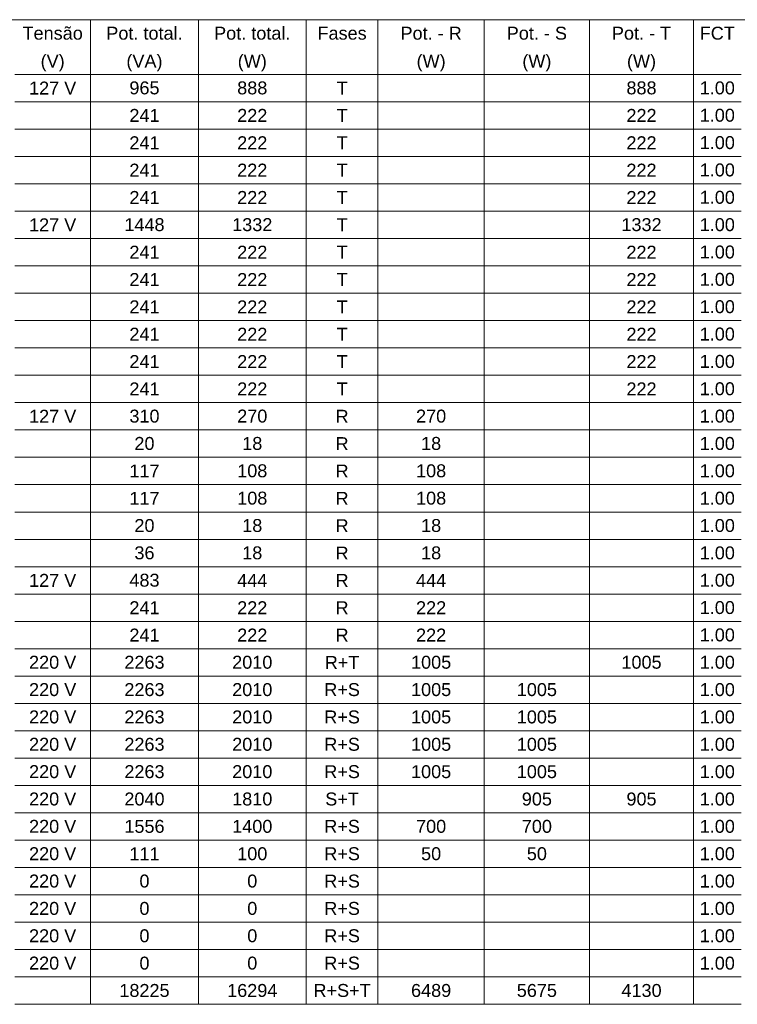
# Model space of a CAD drawing. Header units: millimetres. Extents: x 55082 to 85113, y -5867 to -946.
# Tile 41 of 77: x 67495 to 68105, y -5121 to -4284. Entities that reach past the tile are written whole.
import ezdxf

# ---------------------------------------------------------------- set-up
doc = ezdxf.new("R2010")
doc.units = ezdxf.units.MM
doc.header["$MEASUREMENT"] = 0
doc.layers.add('DI-Tabelas', color=7, linetype='Continuous', lineweight=5)
doc.styles.add('Arial', font='arial.ttf')

msp = doc.modelspace()

# ---------------------------------------------------------------- linework, layer by layer
at = {"layer": 'DI-Tabelas'}
for p, q in [((68519.23, -4284.03), (67056.25, -4284.03)), ((67555.39, -4284.03), (67555.39, -4307.29)), ((67647.09, -4284.03), (67647.09, -4307.29)), ((67738.78, -4284.03), (67738.78, -4307.29)), ((67799.84, -4284.03), (67799.84, -4307.29)), ((67890.23, -4284.03), (67890.23, -4307.29)), ((67979.7, -4284.03), (67979.7, -4307.29)), ((68068.21, -4284.03), (68068.21, -4307.29)), ((67555.39, -4307.29), (67555.39, -4330.55)), ((67647.09, -4307.29), (67647.09, -4330.55)), ((67738.78, -4307.29), (67738.78, -4330.55)), ((67799.84, -4307.29), (67799.84, -4330.55)), ((67890.23, -4307.29), (67890.23, -4330.55)), ((67979.7, -4307.29), (67979.7, -4330.55)), ((68068.21, -4307.29), (68068.21, -4330.55)), ((67555.39, -4330.55), (67490.92, -4330.55)), ((67490.92, -4330.55), (67555.39, -4330.55)), ((67647.09, -4330.55), (67555.39, -4330.55)), ((67555.39, -4330.55), (67555.39, -4353.81)), ((67555.39, -4330.55), (67647.09, -4330.55)), ((67738.78, -4330.55), (67647.09, -4330.55)), ((67647.09, -4330.55), (67647.09, -4353.81)), ((67647.09, -4330.55), (67738.78, -4330.55)), ((67799.84, -4330.55), (67738.78, -4330.55)), ((67738.78, -4330.55), (67738.78, -4353.81)), ((67738.78, -4330.55), (67799.84, -4330.55)), ((67890.23, -4330.55), (67799.84, -4330.55)), ((67799.84, -4330.55), (67799.84, -4353.81)), ((67799.84, -4330.55), (67890.23, -4330.55)), ((67979.7, -4330.55), (67890.23, -4330.55)), ((67890.23, -4330.55), (67890.23, -4353.81)), ((67890.23, -4330.55), (67979.7, -4330.55)), ((68068.21, -4330.55), (67979.7, -4330.55)), ((67979.7, -4330.55), (67979.7, -4353.81)), ((67979.7, -4330.55), (68068.21, -4330.55)), ((68108.6, -4330.55), (68068.21, -4330.55)), ((68068.21, -4330.55), (68068.21, -4353.81)), ((68068.21, -4330.55), (68108.6, -4330.55)), ((67555.39, -4353.81), (67490.92, -4353.81)), ((67647.09, -4353.81), (67555.39, -4353.81)), ((67555.39, -4353.81), (67555.39, -4377.07)), ((67738.78, -4353.81), (67647.09, -4353.81)), ((67647.09, -4353.81), (67647.09, -4377.07)), ((67799.84, -4353.81), (67738.78, -4353.81)), ((67738.78, -4353.81), (67738.78, -4377.07)), ((67890.23, -4353.81), (67799.84, -4353.81)), ((67799.84, -4353.81), (67799.84, -4377.07)), ((67979.7, -4353.81), (67890.23, -4353.81)), ((67890.23, -4353.81), (67890.23, -4377.07)), ((68068.21, -4353.81), (67979.7, -4353.81)), ((67979.7, -4353.81), (67979.7, -4377.07)), ((68108.6, -4353.81), (68068.21, -4353.81)), ((68068.21, -4353.81), (68068.21, -4377.07)), ((67555.39, -4377.07), (67490.92, -4377.07)), ((67647.09, -4377.07), (67555.39, -4377.07)), ((67555.39, -4377.07), (67555.39, -4400.33)), ((67738.78, -4377.07), (67647.09, -4377.07)), ((67647.09, -4377.07), (67647.09, -4400.33)), ((67799.84, -4377.07), (67738.78, -4377.07)), ((67738.78, -4377.07), (67738.78, -4400.33)), ((67890.23, -4377.07), (67799.84, -4377.07)), ((67799.84, -4377.07), (67799.84, -4400.33)), ((67979.7, -4377.07), (67890.23, -4377.07)), ((67890.23, -4377.07), (67890.23, -4400.33)), ((68068.21, -4377.07), (67979.7, -4377.07)), ((67979.7, -4377.07), (67979.7, -4400.33)), ((68108.6, -4377.07), (68068.21, -4377.07)), ((68068.21, -4377.07), (68068.21, -4400.33)), ((67555.39, -4400.33), (67490.92, -4400.33)), ((67647.09, -4400.33), (67555.39, -4400.33)), ((67555.39, -4400.33), (67555.39, -4423.59)), ((67738.78, -4400.33), (67647.09, -4400.33)), ((67647.09, -4400.33), (67647.09, -4423.59)), ((67799.84, -4400.33), (67738.78, -4400.33)), ((67738.78, -4400.33), (67738.78, -4423.59)), ((67890.23, -4400.33), (67799.84, -4400.33)), ((67799.84, -4400.33), (67799.84, -4423.59)), ((67979.7, -4400.33), (67890.23, -4400.33)), ((67890.23, -4400.33), (67890.23, -4423.59)), ((68068.21, -4400.33), (67979.7, -4400.33)), ((67979.7, -4400.33), (67979.7, -4423.59)), ((68108.6, -4400.33), (68068.21, -4400.33)), ((68068.21, -4400.33), (68068.21, -4423.59)), ((67555.39, -4423.59), (67490.92, -4423.59)), ((67647.09, -4423.59), (67555.39, -4423.59)), ((67555.39, -4423.59), (67555.39, -4446.85)), ((67738.78, -4423.59), (67647.09, -4423.59)), ((67647.09, -4423.59), (67647.09, -4446.85)), ((67799.84, -4423.59), (67738.78, -4423.59)), ((67738.78, -4423.59), (67738.78, -4446.85)), ((67890.23, -4423.59), (67799.84, -4423.59)), ((67799.84, -4423.59), (67799.84, -4446.85)), ((67979.7, -4423.59), (67890.23, -4423.59)), ((67890.23, -4423.59), (67890.23, -4446.85)), ((68068.21, -4423.59), (67979.7, -4423.59)), ((67979.7, -4423.59), (67979.7, -4446.85)), ((68108.6, -4423.59), (68068.21, -4423.59)), ((68068.21, -4423.59), (68068.21, -4446.85)), ((67555.39, -4446.85), (67490.92, -4446.85)), ((67647.09, -4446.85), (67555.39, -4446.85)), ((67555.39, -4446.85), (67555.39, -4470.11)), ((67738.78, -4446.85), (67647.09, -4446.85)), ((67647.09, -4446.85), (67647.09, -4470.11)), ((67799.84, -4446.85), (67738.78, -4446.85)), ((67738.78, -4446.85), (67738.78, -4470.11)), ((67890.23, -4446.85), (67799.84, -4446.85)), ((67799.84, -4446.85), (67799.84, -4470.11)), ((67979.7, -4446.85), (67890.23, -4446.85)), ((67890.23, -4446.85), (67890.23, -4470.11)), ((68068.21, -4446.85), (67979.7, -4446.85)), ((67979.7, -4446.85), (67979.7, -4470.11)), ((68108.6, -4446.85), (68068.21, -4446.85)), ((68068.21, -4446.85), (68068.21, -4470.11)), ((67555.39, -4470.11), (67490.92, -4470.11)), ((67647.09, -4470.11), (67555.39, -4470.11)), ((67555.39, -4470.11), (67555.39, -4493.37)), ((67738.78, -4470.11), (67647.09, -4470.11)), ((67647.09, -4470.11), (67647.09, -4493.37)), ((67799.84, -4470.11), (67738.78, -4470.11)), ((67738.78, -4470.11), (67738.78, -4493.37)), ((67890.23, -4470.11), (67799.84, -4470.11)), ((67799.84, -4470.11), (67799.84, -4493.37)), ((67979.7, -4470.11), (67890.23, -4470.11)), ((67890.23, -4470.11), (67890.23, -4493.37)), ((68068.21, -4470.11), (67979.7, -4470.11)), ((67979.7, -4470.11), (67979.7, -4493.37)), ((68108.6, -4470.11), (68068.21, -4470.11)), ((68068.21, -4470.11), (68068.21, -4493.37)), ((67555.39, -4493.37), (67490.92, -4493.37)), ((67647.09, -4493.37), (67555.39, -4493.37)), ((67555.39, -4493.37), (67555.39, -4516.63)), ((67738.78, -4493.37), (67647.09, -4493.37)), ((67647.09, -4493.37), (67647.09, -4516.63)), ((67799.84, -4493.37), (67738.78, -4493.37)), ((67738.78, -4493.37), (67738.78, -4516.63)), ((67890.23, -4493.37), (67799.84, -4493.37)), ((67799.84, -4493.37), (67799.84, -4516.63)), ((67979.7, -4493.37), (67890.23, -4493.37)), ((67890.23, -4493.37), (67890.23, -4516.63)), ((68068.21, -4493.37), (67979.7, -4493.37)), ((67979.7, -4493.37), (67979.7, -4516.63)), ((68108.6, -4493.37), (68068.21, -4493.37)), ((68068.21, -4493.37), (68068.21, -4516.63)), ((67555.39, -4516.63), (67490.92, -4516.63)), ((67647.09, -4516.63), (67555.39, -4516.63)), ((67555.39, -4516.63), (67555.39, -4539.89)), ((67738.78, -4516.63), (67647.09, -4516.63)), ((67647.09, -4516.63), (67647.09, -4539.89)), ((67799.84, -4516.63), (67738.78, -4516.63)), ((67738.78, -4516.63), (67738.78, -4539.89)), ((67890.23, -4516.63), (67799.84, -4516.63)), ((67799.84, -4516.63), (67799.84, -4539.89)), ((67979.7, -4516.63), (67890.23, -4516.63)), ((67890.23, -4516.63), (67890.23, -4539.89)), ((68068.21, -4516.63), (67979.7, -4516.63)), ((67979.7, -4516.63), (67979.7, -4539.89)), ((68108.6, -4516.63), (68068.21, -4516.63)), ((68068.21, -4516.63), (68068.21, -4539.89)), ((67555.39, -4539.89), (67490.92, -4539.89)), ((67647.09, -4539.89), (67555.39, -4539.89)), ((67555.39, -4539.89), (67555.39, -4563.15)), ((67738.78, -4539.89), (67647.09, -4539.89)), ((67647.09, -4539.89), (67647.09, -4563.15)), ((67799.84, -4539.89), (67738.78, -4539.89)), ((67738.78, -4539.89), (67738.78, -4563.15)), ((67890.23, -4539.89), (67799.84, -4539.89)), ((67799.84, -4539.89), (67799.84, -4563.15)), ((67979.7, -4539.89), (67890.23, -4539.89)), ((67890.23, -4539.89), (67890.23, -4563.15)), ((68068.21, -4539.89), (67979.7, -4539.89)), ((67979.7, -4539.89), (67979.7, -4563.15)), ((68108.6, -4539.89), (68068.21, -4539.89)), ((68068.21, -4539.89), (68068.21, -4563.15)), ((67555.39, -4563.15), (67490.92, -4563.15)), ((67647.09, -4563.15), (67555.39, -4563.15)), ((67555.39, -4563.15), (67555.39, -4586.41)), ((67738.78, -4563.15), (67647.09, -4563.15)), ((67647.09, -4563.15), (67647.09, -4586.41)), ((67799.84, -4563.15), (67738.78, -4563.15)), ((67738.78, -4563.15), (67738.78, -4586.41)), ((67890.23, -4563.15), (67799.84, -4563.15)), ((67799.84, -4563.15), (67799.84, -4586.41)), ((67979.7, -4563.15), (67890.23, -4563.15)), ((67890.23, -4563.15), (67890.23, -4586.41)), ((68068.21, -4563.15), (67979.7, -4563.15)), ((67979.7, -4563.15), (67979.7, -4586.41)), ((68108.6, -4563.15), (68068.21, -4563.15)), ((68068.21, -4563.15), (68068.21, -4586.41)), ((67555.39, -4586.41), (67490.92, -4586.41)), ((67647.09, -4586.41), (67555.39, -4586.41)), ((67555.39, -4586.41), (67555.39, -4609.67)), ((67738.78, -4586.41), (67647.09, -4586.41)), ((67647.09, -4586.41), (67647.09, -4609.67)), ((67799.84, -4586.41), (67738.78, -4586.41)), ((67738.78, -4586.41), (67738.78, -4609.67)), ((67890.23, -4586.41), (67799.84, -4586.41)), ((67799.84, -4586.41), (67799.84, -4609.67)), ((67979.7, -4586.41), (67890.23, -4586.41)), ((67890.23, -4586.41), (67890.23, -4609.67)), ((68068.21, -4586.41), (67979.7, -4586.41)), ((67979.7, -4586.41), (67979.7, -4609.67)), ((68108.6, -4586.41), (68068.21, -4586.41)), ((68068.21, -4586.41), (68068.21, -4609.67)), ((67555.39, -4609.67), (67490.92, -4609.67)), ((67647.09, -4609.67), (67555.39, -4609.67)), ((67555.39, -4609.67), (67555.39, -4632.93)), ((67738.78, -4609.67), (67647.09, -4609.67)), ((67647.09, -4609.67), (67647.09, -4632.93)), ((67799.84, -4609.67), (67738.78, -4609.67)), ((67738.78, -4609.67), (67738.78, -4632.93)), ((67890.23, -4609.67), (67799.84, -4609.67)), ((67799.84, -4609.67), (67799.84, -4632.93)), ((67979.7, -4609.67), (67890.23, -4609.67)), ((67890.23, -4609.67), (67890.23, -4632.93)), ((68068.21, -4609.67), (67979.7, -4609.67)), ((67979.7, -4609.67), (67979.7, -4632.93)), ((68108.6, -4609.67), (68068.21, -4609.67)), ((68068.21, -4609.67), (68068.21, -4632.93)), ((67555.39, -4632.93), (67490.92, -4632.93)), ((67647.09, -4632.93), (67555.39, -4632.93)), ((67555.39, -4632.93), (67555.39, -4656.19)), ((67738.78, -4632.93), (67647.09, -4632.93)), ((67647.09, -4632.93), (67647.09, -4656.19)), ((67799.84, -4632.93), (67738.78, -4632.93)), ((67738.78, -4632.93), (67738.78, -4656.19)), ((67890.23, -4632.93), (67799.84, -4632.93)), ((67799.84, -4632.93), (67799.84, -4656.19)), ((67979.7, -4632.93), (67890.23, -4632.93)), ((67890.23, -4632.93), (67890.23, -4656.19)), ((68068.21, -4632.93), (67979.7, -4632.93)), ((67979.7, -4632.93), (67979.7, -4656.19)), ((68108.6, -4632.93), (68068.21, -4632.93)), ((68068.21, -4632.93), (68068.21, -4656.19)), ((67555.39, -4656.19), (67490.92, -4656.19)), ((67647.09, -4656.19), (67555.39, -4656.19)), ((67555.39, -4656.19), (67555.39, -4679.45)), ((67738.78, -4656.19), (67647.09, -4656.19)), ((67647.09, -4656.19), (67647.09, -4679.45)), ((67799.84, -4656.19), (67738.78, -4656.19)), ((67738.78, -4656.19), (67738.78, -4679.45)), ((67890.23, -4656.19), (67799.84, -4656.19)), ((67799.84, -4656.19), (67799.84, -4679.45)), ((67979.7, -4656.19), (67890.23, -4656.19)), ((67890.23, -4656.19), (67890.23, -4679.45)), ((68068.21, -4656.19), (67979.7, -4656.19)), ((67979.7, -4656.19), (67979.7, -4679.45)), ((68108.6, -4656.19), (68068.21, -4656.19)), ((68068.21, -4656.19), (68068.21, -4679.45)), ((67555.39, -4679.45), (67490.92, -4679.45)), ((67647.09, -4679.45), (67555.39, -4679.45)), ((67555.39, -4679.45), (67555.39, -4702.71)), ((67738.78, -4679.45), (67647.09, -4679.45)), ((67647.09, -4679.45), (67647.09, -4702.71)), ((67799.84, -4679.45), (67738.78, -4679.45)), ((67738.78, -4679.45), (67738.78, -4702.71)), ((67890.23, -4679.45), (67799.84, -4679.45)), ((67799.84, -4679.45), (67799.84, -4702.71)), ((67979.7, -4679.45), (67890.23, -4679.45)), ((67890.23, -4679.45), (67890.23, -4702.71)), ((68068.21, -4679.45), (67979.7, -4679.45)), ((67979.7, -4679.45), (67979.7, -4702.71)), ((68108.6, -4679.45), (68068.21, -4679.45)), ((68068.21, -4679.45), (68068.21, -4702.71)), ((67555.39, -4702.71), (67490.92, -4702.71)), ((67647.09, -4702.71), (67555.39, -4702.71)), ((67555.39, -4702.71), (67555.39, -4725.97)), ((67738.78, -4702.71), (67647.09, -4702.71)), ((67647.09, -4702.71), (67647.09, -4725.97)), ((67799.84, -4702.71), (67738.78, -4702.71)), ((67738.78, -4702.71), (67738.78, -4725.97)), ((67890.23, -4702.71), (67799.84, -4702.71)), ((67799.84, -4702.71), (67799.84, -4725.97)), ((67979.7, -4702.71), (67890.23, -4702.71)), ((67890.23, -4702.71), (67890.23, -4725.97)), ((68068.21, -4702.71), (67979.7, -4702.71)), ((67979.7, -4702.71), (67979.7, -4725.97)), ((68108.6, -4702.71), (68068.21, -4702.71)), ((68068.21, -4702.71), (68068.21, -4725.97)), ((67555.39, -4725.97), (67490.92, -4725.97)), ((67647.09, -4725.97), (67555.39, -4725.97)), ((67555.39, -4725.97), (67555.39, -4749.23)), ((67738.78, -4725.97), (67647.09, -4725.97)), ((67647.09, -4725.97), (67647.09, -4749.23)), ((67799.84, -4725.97), (67738.78, -4725.97)), ((67738.78, -4725.97), (67738.78, -4749.23)), ((67890.23, -4725.97), (67799.84, -4725.97)), ((67799.84, -4725.97), (67799.84, -4749.23)), ((67979.7, -4725.97), (67890.23, -4725.97)), ((67890.23, -4725.97), (67890.23, -4749.23)), ((68068.21, -4725.97), (67979.7, -4725.97)), ((67979.7, -4725.97), (67979.7, -4749.23)), ((68108.6, -4725.97), (68068.21, -4725.97)), ((68068.21, -4725.97), (68068.21, -4749.23)), ((67555.39, -4749.23), (67490.92, -4749.23)), ((67647.09, -4749.23), (67555.39, -4749.23)), ((67555.39, -4749.23), (67555.39, -4772.49)), ((67738.78, -4749.23), (67647.09, -4749.23)), ((67647.09, -4749.23), (67647.09, -4772.49)), ((67799.84, -4749.23), (67738.78, -4749.23)), ((67738.78, -4749.23), (67738.78, -4772.49)), ((67890.23, -4749.23), (67799.84, -4749.23)), ((67799.84, -4749.23), (67799.84, -4772.49)), ((67979.7, -4749.23), (67890.23, -4749.23)), ((67890.23, -4749.23), (67890.23, -4772.49)), ((68068.21, -4749.23), (67979.7, -4749.23)), ((67979.7, -4749.23), (67979.7, -4772.49)), ((68108.6, -4749.23), (68068.21, -4749.23)), ((68068.21, -4749.23), (68068.21, -4772.49)), ((67555.39, -4772.49), (67490.92, -4772.49)), ((67647.09, -4772.49), (67555.39, -4772.49)), ((67555.39, -4772.49), (67555.39, -4795.75)), ((67738.78, -4772.49), (67647.09, -4772.49)), ((67647.09, -4772.49), (67647.09, -4795.75)), ((67799.84, -4772.49), (67738.78, -4772.49)), ((67738.78, -4772.49), (67738.78, -4795.75)), ((67890.23, -4772.49), (67799.84, -4772.49)), ((67799.84, -4772.49), (67799.84, -4795.75)), ((67979.7, -4772.49), (67890.23, -4772.49)), ((67890.23, -4772.49), (67890.23, -4795.75)), ((68068.21, -4772.49), (67979.7, -4772.49)), ((67979.7, -4772.49), (67979.7, -4795.75)), ((68108.6, -4772.49), (68068.21, -4772.49)), ((68068.21, -4772.49), (68068.21, -4795.75)), ((67555.39, -4795.75), (67490.92, -4795.75)), ((67647.09, -4795.75), (67555.39, -4795.75)), ((67555.39, -4795.75), (67555.39, -4819.01)), ((67738.78, -4795.75), (67647.09, -4795.75)), ((67647.09, -4795.75), (67647.09, -4819.01)), ((67799.84, -4795.75), (67738.78, -4795.75)), ((67738.78, -4795.75), (67738.78, -4819.01)), ((67890.23, -4795.75), (67799.84, -4795.75)), ((67799.84, -4795.75), (67799.84, -4819.01)), ((67979.7, -4795.75), (67890.23, -4795.75)), ((67890.23, -4795.75), (67890.23, -4819.01)), ((68068.21, -4795.75), (67979.7, -4795.75)), ((67979.7, -4795.75), (67979.7, -4819.01)), ((68108.6, -4795.75), (68068.21, -4795.75)), ((68068.21, -4795.75), (68068.21, -4819.01)), ((67555.39, -4819.01), (67490.92, -4819.01)), ((67647.09, -4819.01), (67555.39, -4819.01)), ((67555.39, -4819.01), (67555.39, -4842.27)), ((67738.78, -4819.01), (67647.09, -4819.01)), ((67647.09, -4819.01), (67647.09, -4842.27)), ((67799.84, -4819.01), (67738.78, -4819.01)), ((67738.78, -4819.01), (67738.78, -4842.27)), ((67890.23, -4819.01), (67799.84, -4819.01)), ((67799.84, -4819.01), (67799.84, -4842.27)), ((67979.7, -4819.01), (67890.23, -4819.01)), ((67890.23, -4819.01), (67890.23, -4842.27)), ((68068.21, -4819.01), (67979.7, -4819.01)), ((67979.7, -4819.01), (67979.7, -4842.27)), ((68108.6, -4819.01), (68068.21, -4819.01)), ((68068.21, -4819.01), (68068.21, -4842.27)), ((67555.39, -4842.27), (67490.92, -4842.27)), ((67647.09, -4842.27), (67555.39, -4842.27)), ((67555.39, -4842.27), (67555.39, -4865.53)), ((67738.78, -4842.27), (67647.09, -4842.27)), ((67647.09, -4842.27), (67647.09, -4865.53)), ((67799.84, -4842.27), (67738.78, -4842.27)), ((67738.78, -4842.27), (67738.78, -4865.53)), ((67890.23, -4842.27), (67799.84, -4842.27)), ((67799.84, -4842.27), (67799.84, -4865.53)), ((67979.7, -4842.27), (67890.23, -4842.27)), ((67890.23, -4842.27), (67890.23, -4865.53)), ((68068.21, -4842.27), (67979.7, -4842.27)), ((67979.7, -4842.27), (67979.7, -4865.53)), ((68108.6, -4842.27), (68068.21, -4842.27)), ((68068.21, -4842.27), (68068.21, -4865.53)), ((67555.39, -4865.53), (67490.92, -4865.53)), ((67647.09, -4865.53), (67555.39, -4865.53)), ((67555.39, -4865.53), (67555.39, -4888.79)), ((67738.78, -4865.53), (67647.09, -4865.53)), ((67647.09, -4865.53), (67647.09, -4888.79)), ((67799.84, -4865.53), (67738.78, -4865.53)), ((67738.78, -4865.53), (67738.78, -4888.79)), ((67890.23, -4865.53), (67799.84, -4865.53)), ((67799.84, -4865.53), (67799.84, -4888.79)), ((67979.7, -4865.53), (67890.23, -4865.53)), ((67890.23, -4865.53), (67890.23, -4888.79)), ((68068.21, -4865.53), (67979.7, -4865.53)), ((67979.7, -4865.53), (67979.7, -4888.79)), ((68108.6, -4865.53), (68068.21, -4865.53)), ((68068.21, -4865.53), (68068.21, -4888.79)), ((67555.39, -4888.79), (67490.92, -4888.79)), ((67647.09, -4888.79), (67555.39, -4888.79)), ((67555.39, -4888.79), (67555.39, -4912.05)), ((67738.78, -4888.79), (67647.09, -4888.79)), ((67647.09, -4888.79), (67647.09, -4912.05)), ((67799.84, -4888.79), (67738.78, -4888.79)), ((67738.78, -4888.79), (67738.78, -4912.05)), ((67890.23, -4888.79), (67799.84, -4888.79)), ((67799.84, -4888.79), (67799.84, -4912.05)), ((67979.7, -4888.79), (67890.23, -4888.79)), ((67890.23, -4888.79), (67890.23, -4912.05)), ((68068.21, -4888.79), (67979.7, -4888.79)), ((67979.7, -4888.79), (67979.7, -4912.05)), ((68108.6, -4888.79), (68068.21, -4888.79)), ((68068.21, -4888.79), (68068.21, -4912.05)), ((67555.39, -4912.05), (67490.92, -4912.05)), ((67647.09, -4912.05), (67555.39, -4912.05)), ((67555.39, -4912.05), (67555.39, -4935.31)), ((67738.78, -4912.05), (67647.09, -4912.05)), ((67647.09, -4912.05), (67647.09, -4935.31)), ((67799.84, -4912.05), (67738.78, -4912.05)), ((67738.78, -4912.05), (67738.78, -4935.31)), ((67890.23, -4912.05), (67799.84, -4912.05)), ((67799.84, -4912.05), (67799.84, -4935.31)), ((67979.7, -4912.05), (67890.23, -4912.05)), ((67890.23, -4912.05), (67890.23, -4935.31)), ((68068.21, -4912.05), (67979.7, -4912.05)), ((67979.7, -4912.05), (67979.7, -4935.31)), ((68108.6, -4912.05), (68068.21, -4912.05)), ((68068.21, -4912.05), (68068.21, -4935.31)), ((67555.39, -4935.31), (67490.92, -4935.31)), ((67647.09, -4935.31), (67555.39, -4935.31)), ((67555.39, -4935.31), (67555.39, -4958.57)), ((67738.78, -4935.31), (67647.09, -4935.31)), ((67647.09, -4935.31), (67647.09, -4958.57)), ((67799.84, -4935.31), (67738.78, -4935.31)), ((67738.78, -4935.31), (67738.78, -4958.57)), ((67890.23, -4935.31), (67799.84, -4935.31)), ((67799.84, -4935.31), (67799.84, -4958.57)), ((67979.7, -4935.31), (67890.23, -4935.31)), ((67890.23, -4935.31), (67890.23, -4958.57)), ((68068.21, -4935.31), (67979.7, -4935.31)), ((67979.7, -4935.31), (67979.7, -4958.57)), ((68108.6, -4935.31), (68068.21, -4935.31)), ((68068.21, -4935.31), (68068.21, -4958.57)), ((67555.39, -4958.57), (67490.92, -4958.57)), ((67647.09, -4958.57), (67555.39, -4958.57)), ((67555.39, -4958.57), (67555.39, -4981.83)), ((67738.78, -4958.57), (67647.09, -4958.57)), ((67647.09, -4958.57), (67647.09, -4981.83)), ((67799.84, -4958.57), (67738.78, -4958.57)), ((67738.78, -4958.57), (67738.78, -4981.83)), ((67890.23, -4958.57), (67799.84, -4958.57)), ((67799.84, -4958.57), (67799.84, -4981.83)), ((67979.7, -4958.57), (67890.23, -4958.57)), ((67890.23, -4958.57), (67890.23, -4981.83)), ((68068.21, -4958.57), (67979.7, -4958.57)), ((67979.7, -4958.57), (67979.7, -4981.83)), ((68108.6, -4958.57), (68068.21, -4958.57)), ((68068.21, -4958.57), (68068.21, -4981.83)), ((67555.39, -4981.83), (67490.92, -4981.83)), ((67647.09, -4981.83), (67555.39, -4981.83)), ((67555.39, -4981.83), (67555.39, -5005.09)), ((67738.78, -4981.83), (67647.09, -4981.83)), ((67647.09, -4981.83), (67647.09, -5005.09)), ((67799.84, -4981.83), (67738.78, -4981.83)), ((67738.78, -4981.83), (67738.78, -5005.09)), ((67890.23, -4981.83), (67799.84, -4981.83)), ((67799.84, -4981.83), (67799.84, -5005.09)), ((67979.7, -4981.83), (67890.23, -4981.83)), ((67890.23, -4981.83), (67890.23, -5005.09)), ((68068.21, -4981.83), (67979.7, -4981.83)), ((67979.7, -4981.83), (67979.7, -5005.09)), ((68108.6, -4981.83), (68068.21, -4981.83)), ((68068.21, -4981.83), (68068.21, -5005.09)), ((67555.39, -5005.09), (67490.92, -5005.09)), ((67647.09, -5005.09), (67555.39, -5005.09)), ((67555.39, -5005.09), (67555.39, -5028.35)), ((67738.78, -5005.09), (67647.09, -5005.09)), ((67647.09, -5005.09), (67647.09, -5028.35)), ((67799.84, -5005.09), (67738.78, -5005.09)), ((67738.78, -5005.09), (67738.78, -5028.35)), ((67890.23, -5005.09), (67799.84, -5005.09)), ((67799.84, -5005.09), (67799.84, -5028.35)), ((67979.7, -5005.09), (67890.23, -5005.09)), ((67890.23, -5005.09), (67890.23, -5028.35)), ((68068.21, -5005.09), (67979.7, -5005.09)), ((67979.7, -5005.09), (67979.7, -5028.35)), ((68108.6, -5005.09), (68068.21, -5005.09)), ((68068.21, -5005.09), (68068.21, -5028.35)), ((67555.39, -5028.35), (67490.92, -5028.35)), ((67647.09, -5028.35), (67555.39, -5028.35)), ((67555.39, -5028.35), (67555.39, -5051.61)), ((67738.78, -5028.35), (67647.09, -5028.35)), ((67647.09, -5028.35), (67647.09, -5051.61)), ((67799.84, -5028.35), (67738.78, -5028.35)), ((67738.78, -5028.35), (67738.78, -5051.61)), ((67890.23, -5028.35), (67799.84, -5028.35)), ((67799.84, -5028.35), (67799.84, -5051.61)), ((67979.7, -5028.35), (67890.23, -5028.35)), ((67890.23, -5028.35), (67890.23, -5051.61)), ((68068.21, -5028.35), (67979.7, -5028.35)), ((67979.7, -5028.35), (67979.7, -5051.61)), ((68108.6, -5028.35), (68068.21, -5028.35)), ((68068.21, -5028.35), (68068.21, -5051.61)), ((67555.39, -5051.61), (67490.92, -5051.61)), ((67647.09, -5051.61), (67555.39, -5051.61)), ((67555.39, -5051.61), (67555.39, -5074.87)), ((67738.78, -5051.61), (67647.09, -5051.61)), ((67647.09, -5051.61), (67647.09, -5074.87)), ((67799.84, -5051.61), (67738.78, -5051.61)), ((67738.78, -5051.61), (67738.78, -5074.87)), ((67890.23, -5051.61), (67799.84, -5051.61)), ((67799.84, -5051.61), (67799.84, -5074.87)), ((67979.7, -5051.61), (67890.23, -5051.61)), ((67890.23, -5051.61), (67890.23, -5074.87)), ((68068.21, -5051.61), (67979.7, -5051.61)), ((67979.7, -5051.61), (67979.7, -5074.87)), ((68108.6, -5051.61), (68068.21, -5051.61)), ((68068.21, -5051.61), (68068.21, -5074.87)), ((67555.39, -5074.87), (67490.92, -5074.87)), ((67647.09, -5074.87), (67555.39, -5074.87)), ((67555.39, -5074.87), (67555.39, -5098.13)), ((67738.78, -5074.87), (67647.09, -5074.87)), ((67647.09, -5074.87), (67647.09, -5098.13)), ((67799.84, -5074.87), (67738.78, -5074.87)), ((67738.78, -5074.87), (67738.78, -5098.13)), ((67890.23, -5074.87), (67799.84, -5074.87)), ((67799.84, -5074.87), (67799.84, -5098.13)), ((67979.7, -5074.87), (67890.23, -5074.87)), ((67890.23, -5074.87), (67890.23, -5098.13)), ((68068.21, -5074.87), (67979.7, -5074.87)), ((67979.7, -5074.87), (67979.7, -5098.13)), ((68108.6, -5074.87), (68068.21, -5074.87)), ((68068.21, -5074.87), (68068.21, -5098.13)), ((67555.39, -5098.13), (67490.92, -5098.13)), ((67647.09, -5098.13), (67555.39, -5098.13)), ((67555.39, -5098.13), (67555.39, -5121.39)), ((67738.78, -5098.13), (67647.09, -5098.13)), ((67647.09, -5098.13), (67647.09, -5121.39)), ((67799.84, -5098.13), (67738.78, -5098.13)), ((67738.78, -5098.13), (67738.78, -5121.39)), ((67890.23, -5098.13), (67799.84, -5098.13)), ((67799.84, -5098.13), (67799.84, -5121.39)), ((67979.7, -5098.13), (67890.23, -5098.13)), ((67890.23, -5098.13), (67890.23, -5121.39)), ((68068.21, -5098.13), (67979.7, -5098.13)), ((67979.7, -5098.13), (67979.7, -5121.39)), ((68108.6, -5098.13), (68068.21, -5098.13)), ((68068.21, -5098.13), (68068.21, -5121.39)), ((67555.39, -5121.39), (67490.92, -5121.39)), ((67647.09, -5121.39), (67555.39, -5121.39)), ((67738.78, -5121.39), (67647.09, -5121.39)), ((67799.84, -5121.39), (67738.78, -5121.39)), ((67890.23, -5121.39), (67799.84, -5121.39)), ((67979.7, -5121.39), (67890.23, -5121.39)), ((68068.21, -5121.39), (67979.7, -5121.39)), ((68108.6, -5121.39), (68068.21, -5121.39))]:
    msp.add_line(p, q, dxfattribs=at)

# ---------------------------------------------------------------- texts
at = {"layer": 'DI-Tabelas', "char_height": 11, "attachment_point": 8, "line_spacing_factor": 0.6, "style": 'Arial'}
for s, insert, width in [('Tensão', (67523.16, -4301.16), 102.5046), ('Pot. total.', (67601.24, -4301.16), 129.8034), ('Pot. total.', (67692.93, -4301.16), 129.8034), ('Fases', (67769.31, -4301.16), 83.7073), ('Pot. - R', (67845.03, -4301.16), 104.1646), ('Pot. - S', (67934.96, -4301.16), 102.471), ('Pot. - T', (68023.95, -4301.16), 100.7439), ('FCT', (68088.4, -4301.16), 59.7622), ('(V)', (67523.16, -4328.05), 40.9649), ('(VA)', (67601.24, -4328.05), 61.4726), ('(W)', (67692.93, -4328.05), 49.4665), ('(W)', (67845.03, -4328.05), 49.4665), ('(W)', (67934.96, -4328.05), 49.4665), ('(W)', (68023.95, -4328.05), 49.4665), ('127 V', (67523.16, -4347.68), 80.3034), ('965', (67601.24, -4347.68), 51.2607), ('888', (67692.93, -4347.68), 51.2607), ('T', (67769.31, -4347.68), 18.7805), ('888', (68023.95, -4347.68), 51.2607), ('1.00', (68088.4, -4347.68), 59.7957), ('241', (67601.24, -4370.94), 51.2607), ('222', (67692.93, -4370.94), 51.2607), ('T', (67769.31, -4370.94), 18.7805), ('222', (68023.95, -4370.94), 51.2607), ('1.00', (68088.4, -4370.94), 59.7957), ('241', (67601.24, -4394.2), 51.2607), ('222', (67692.93, -4394.2), 51.2607), ('T', (67769.31, -4394.2), 18.7805), ('222', (68023.95, -4394.2), 51.2607), ('1.00', (68088.4, -4394.2), 59.7957), ('241', (67601.24, -4417.46), 51.2607), ('222', (67692.93, -4417.46), 51.2607), ('T', (67769.31, -4417.46), 18.7805), ('222', (68023.95, -4417.46), 51.2607), ('1.00', (68088.4, -4417.46), 59.7957), ('241', (67601.24, -4440.72), 51.2607), ('222', (67692.93, -4440.72), 51.2607), ('T', (67769.31, -4440.72), 18.7805), ('222', (68023.95, -4440.72), 51.2607), ('1.00', (68088.4, -4440.72), 59.7957), ('127 V', (67523.16, -4463.98), 80.3034), ('1448', (67601.24, -4463.98), 68.3476), ('1332', (67692.93, -4463.98), 68.3476), ('T', (67769.31, -4463.98), 18.7805), ('1332', (68023.95, -4463.98), 68.3476), ('1.00', (68088.4, -4463.98), 59.7957), ('241', (67601.24, -4487.24), 51.2607), ('222', (67692.93, -4487.24), 51.2607), ('T', (67769.31, -4487.24), 18.7805), ('222', (68023.95, -4487.24), 51.2607), ('1.00', (68088.4, -4487.24), 59.7957), ('241', (67601.24, -4510.5), 51.2607), ('222', (67692.93, -4510.5), 51.2607), ('T', (67769.31, -4510.5), 18.7805), ('222', (68023.95, -4510.5), 51.2607), ('1.00', (68088.4, -4510.5), 59.7957), ('241', (67601.24, -4533.76), 51.2607), ('222', (67692.93, -4533.76), 51.2607), ('T', (67769.31, -4533.76), 18.7805), ('222', (68023.95, -4533.76), 51.2607), ('1.00', (68088.4, -4533.76), 59.7957), ('241', (67601.24, -4557.02), 51.2607), ('222', (67692.93, -4557.02), 51.2607), ('T', (67769.31, -4557.02), 18.7805), ('222', (68023.95, -4557.02), 51.2607), ('1.00', (68088.4, -4557.02), 59.7957), ('241', (67601.24, -4580.28), 51.2607), ('222', (67692.93, -4580.28), 51.2607), ('T', (67769.31, -4580.28), 18.7805), ('222', (68023.95, -4580.28), 51.2607), ('1.00', (68088.4, -4580.28), 59.7957), ('241', (67601.24, -4603.54), 51.2607), ('222', (67692.93, -4603.54), 51.2607), ('T', (67769.31, -4603.54), 18.7805), ('222', (68023.95, -4603.54), 51.2607), ('1.00', (68088.4, -4603.54), 59.7957), ('127 V', (67523.16, -4626.8), 80.3034), ('310', (67601.24, -4626.8), 51.2607), ('270', (67692.93, -4626.8), 51.2607), ('R', (67769.31, -4626.8), 22.2012), ('270', (67845.03, -4626.8), 51.2607), ('1.00', (68088.4, -4626.8), 59.7957), ('20', (67601.24, -4650.06), 34.1738), ('18', (67692.93, -4650.06), 34.1738), ('R', (67769.31, -4650.06), 22.2012), ('18', (67845.03, -4650.06), 34.1738), ('1.00', (68088.4, -4650.06), 59.7957), ('117', (67601.24, -4673.32), 51.2607), ('108', (67692.93, -4673.32), 51.2607), ('R', (67769.31, -4673.32), 22.2012), ('108', (67845.03, -4673.32), 51.2607), ('1.00', (68088.4, -4673.32), 59.7957), ('117', (67601.24, -4696.58), 51.2607), ('108', (67692.93, -4696.58), 51.2607), ('R', (67769.31, -4696.58), 22.2012), ('108', (67845.03, -4696.58), 51.2607), ('1.00', (68088.4, -4696.58), 59.7957), ('20', (67601.24, -4719.84), 34.1738), ('18', (67692.93, -4719.84), 34.1738), ('R', (67769.31, -4719.84), 22.2012), ('18', (67845.03, -4719.84), 34.1738), ('1.00', (68088.4, -4719.84), 59.7957), ('36', (67601.24, -4743.1), 34.1738), ('18', (67692.93, -4743.1), 34.1738), ('R', (67769.31, -4743.1), 22.2012), ('18', (67845.03, -4743.1), 34.1738), ('1.00', (68088.4, -4743.1), 59.7957), ('127 V', (67523.16, -4766.36), 80.3034), ('483', (67601.24, -4766.36), 51.2607), ('444', (67692.93, -4766.36), 51.2607), ('R', (67769.31, -4766.36), 22.2012), ('444', (67845.03, -4766.36), 51.2607), ('1.00', (68088.4, -4766.36), 59.7957), ('241', (67601.24, -4789.62), 51.2607), ('222', (67692.93, -4789.62), 51.2607), ('R', (67769.31, -4789.62), 22.2012), ('222', (67845.03, -4789.62), 51.2607), ('1.00', (68088.4, -4789.62), 59.7957), ('241', (67601.24, -4812.88), 51.2607), ('222', (67692.93, -4812.88), 51.2607), ('R', (67769.31, -4812.88), 22.2012), ('222', (67845.03, -4812.88), 51.2607), ('1.00', (68088.4, -4812.88), 59.7957), ('220 V', (67523.16, -4836.14), 80.3034), ('2263', (67601.24, -4836.14), 68.3476), ('2010', (67692.93, -4836.14), 68.3476), ('R+T', (67769.31, -4836.14), 58.9238), ('1005', (67845.03, -4836.14), 68.3476), ('1005', (68023.95, -4836.14), 68.3476), ('1.00', (68088.4, -4836.14), 59.7957), ('220 V', (67523.16, -4859.4), 80.3034), ('2263', (67601.24, -4859.4), 68.3476), ('2010', (67692.93, -4859.4), 68.3476), ('R+S', (67769.31, -4859.4), 60.6509), ('1005', (67845.03, -4859.4), 68.3476), ('1005', (67934.96, -4859.4), 68.3476), ('1.00', (68088.4, -4859.4), 59.7957), ('220 V', (67523.16, -4882.66), 80.3034), ('2263', (67601.24, -4882.66), 68.3476), ('2010', (67692.93, -4882.66), 68.3476), ('R+S', (67769.31, -4882.66), 60.6509), ('1005', (67845.03, -4882.66), 68.3476), ('1005', (67934.96, -4882.66), 68.3476), ('1.00', (68088.4, -4882.66), 59.7957), ('220 V', (67523.16, -4905.92), 80.3034), ('2263', (67601.24, -4905.92), 68.3476), ('2010', (67692.93, -4905.92), 68.3476), ('R+S', (67769.31, -4905.92), 60.6509), ('1005', (67845.03, -4905.92), 68.3476), ('1005', (67934.96, -4905.92), 68.3476), ('1.00', (68088.4, -4905.92), 59.7957), ('220 V', (67523.16, -4929.18), 80.3034), ('2263', (67601.24, -4929.18), 68.3476), ('2010', (67692.93, -4929.18), 68.3476), ('R+S', (67769.31, -4929.18), 60.6509), ('1005', (67845.03, -4929.18), 68.3476), ('1005', (67934.96, -4929.18), 68.3476), ('1.00', (68088.4, -4929.18), 59.7957), ('220 V', (67523.16, -4952.44), 80.3034), ('2040', (67601.24, -4952.44), 68.3476), ('1810', (67692.93, -4952.44), 68.3476), ('S+T', (67769.31, -4952.44), 57.2302), ('905', (67934.96, -4952.44), 51.2607), ('905', (68023.95, -4952.44), 51.2607), ('1.00', (68088.4, -4952.44), 59.7957), ('220 V', (67523.16, -4975.7), 80.3034), ('1556', (67601.24, -4975.7), 68.3476), ('1400', (67692.93, -4975.7), 68.3476), ('R+S', (67769.31, -4975.7), 60.6509), ('700', (67845.03, -4975.7), 51.2607), ('700', (67934.96, -4975.7), 51.2607), ('1.00', (68088.4, -4975.7), 59.7957), ('220 V', (67523.16, -4998.96), 80.3034), ('111', (67601.24, -4998.96), 51.2607), ('100', (67692.93, -4998.96), 51.2607), ('R+S', (67769.31, -4998.96), 60.6509), ('50', (67845.03, -4998.96), 34.1738), ('50', (67934.96, -4998.96), 34.1738), ('1.00', (68088.4, -4998.96), 59.7957), ('220 V', (67523.16, -5022.22), 80.3034), ('0', (67601.24, -5022.22), 17.0869), ('0', (67692.93, -5022.22), 17.0869), ('R+S', (67769.31, -5022.22), 60.6509), ('1.00', (68088.4, -5022.22), 59.7957), ('220 V', (67523.16, -5045.48), 80.3034), ('0', (67601.24, -5045.48), 17.0869), ('0', (67692.93, -5045.48), 17.0869), ('R+S', (67769.31, -5045.48), 60.6509), ('1.00', (68088.4, -5045.48), 59.7957), ('220 V', (67523.16, -5068.74), 80.3034), ('0', (67601.24, -5068.74), 17.0869), ('0', (67692.93, -5068.74), 17.0869), ('R+S', (67769.31, -5068.74), 60.6509), ('1.00', (68088.4, -5068.74), 59.7957), ('220 V', (67523.16, -5092), 80.3034), ('0', (67601.24, -5092), 17.0869), ('0', (67692.93, -5092), 17.0869), ('R+S', (67769.31, -5092), 60.6509), ('1.00', (68088.4, -5092), 59.7957), ('18225', (67601.24, -5115.26), 85.4345), ('16294', (67692.93, -5115.26), 85.4345), ('R+S+T', (67769.31, -5115.26), 97.3735), ('6489', (67845.03, -5115.26), 68.3476), ('5675', (67934.96, -5115.26), 68.3476), ('4130', (68023.95, -5115.26), 68.3476)]:
    msp.add_mtext(s, dxfattribs=dict(at, insert=insert, width=width))

doc.saveas('drawing.dxf')
